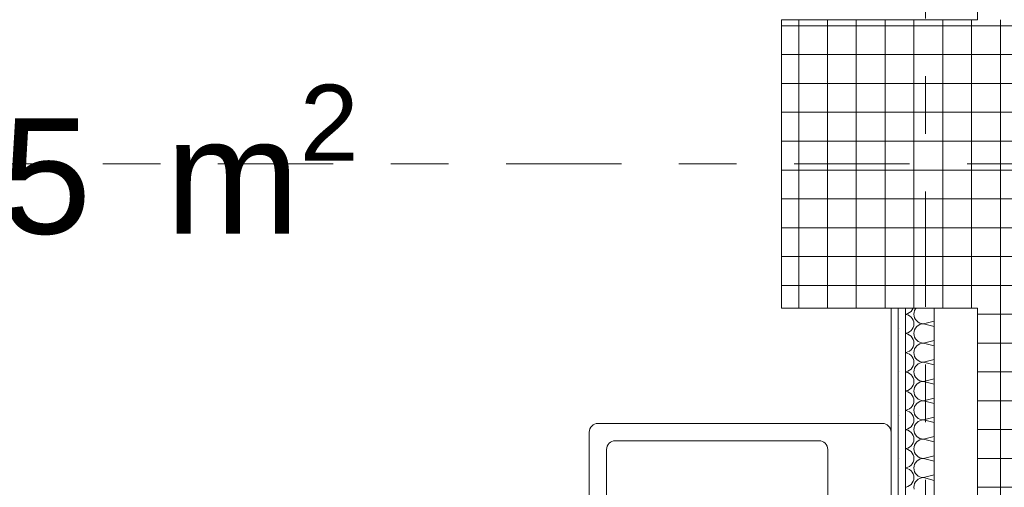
# Model space of a CAD drawing. Header units: metres. Extents: x -167 to 338, y -186 to 508.
# Tile 102 of 256: x 56.18 to 57.889, y 38.029 to 38.84. Entities that reach past the tile are written whole.
import ezdxf
from ezdxf.enums import TextEntityAlignment as Align

# ---------------------------------------------------------------- set-up
doc = ezdxf.new("R2010")
doc.units = ezdxf.units.M
doc.header["$MEASUREMENT"] = 0
doc.linetypes.add('Raster', pattern=[0.4, 0.2, -0.1, 0, -0.1])
for name, color, linetype in [('10 Stütze', 7, 'Continuous'), ('10 Vormauerung', 7, 'Continuous'), ('10 Wand außen', 7, 'Continuous'), ('20 Decke', 7, 'Continuous'), ('50 Sanitäreinrichtung', 7, 'Continuous'), ('80 Raum', 7, 'Continuous'), ('90 Achsraster', 7, 'Continuous'), ('94 Genehmigungsplanung Bemaßung', 7, 'Continuous')]:
    doc.layers.add(name, color=color, linetype=linetype)
doc.styles.add('ERSTELLTER_STIL_1', font='arial.ttf')
doc.styles.add('ERSTELLTER_STIL_2', font='arial.ttf')
doc.dimstyles.new('ERSTELLTER_STIL__1', dxfattribs={"dimtxt": 0.25, "dimasz": 0.19, "dimexe": 0.18, "dimexo": 0.1, "dimgap": 0, "dimtad": 1, "dimtih": 1, "dimtoh": 1, "dimzin": 0, "dimdsep": 46, "dimtxsty": 'ERSTELLTER_STIL_1', "dimblk": 'ARROWHEAD_6', "dimblk1": 'ARROWHEAD_6', "dimblk2": 'ARROWHEAD_6', "dimcen": 0.09, "dimclrd": 7, "dimclre": 7, "dimclrt": 7, "dimazin": 0, "dimtfac": 1, "dimtdec": 4, "dimtmove": 0, "dimatfit": 3, "dimfxl": 1, "dimtolj": 1, "dimtzin": 0, "dimarcsym": 0})
doc.dimstyles.new('ERSTELLTER_STIL__2', dxfattribs={"dimtxt": 0.25, "dimasz": 0.19, "dimexe": 0.18, "dimexo": 0.1, "dimgap": 0, "dimtad": 1, "dimzin": 0, "dimdsep": 46, "dimtxsty": 'ERSTELLTER_STIL_1', "dimblk": 'ARROWHEAD_6', "dimblk1": 'ARROWHEAD_6', "dimblk2": 'ARROWHEAD_6', "dimcen": 0.09, "dimclrd": 7, "dimclre": 7, "dimclrt": 7, "dimazin": 0, "dimtfac": 1, "dimtdec": 4, "dimtmove": 0, "dimatfit": 3, "dimfxl": 1, "dimtolj": 1, "dimtzin": 0, "dimarcsym": 0})
pattern_1 = [(0, (27236.132094, 33357.27905), (0, 0.05), []), (90, (27236.132094, 33357.27905), (-0.05, 0), [])]
pattern_2 = [(0, (27236.132094, 33357.27905), (0, 0.075), [0, -0.075])]

# ---------------------------------------------------------------- blocks, each defined once
blk = doc.blocks.new('WC Herren_0-07_12_1', base_point=(56.2912, 39.0113))
at = {"layer": '80 Raum', "color": 7, "lineweight": 18, "insert": (55.6055, 38.727), "char_height": 0.2, "attachment_point": 1, "style": 'ERSTELLTER_STIL_1'}
blk.add_mtext('\\A1;{\\pql;\\pt0,0.2;\\fArial|b0|i0|c0|p0;\\W1.000000;10,65\\fArial|b0|i0|c0|p0;\\W1.000000;\\A1{\\H.66x;\\S^  ;}\\fArial|b0|i0|c0|p0;\\W1.000000; m\\fArial|b0|i0|c0|p0;\\W1.000000;\\A1{\\H.66x;\\S2^  ;}}', dxfattribs=at)
at = {"layer": '80 Raum', "color": 7, "lineweight": 18, "style": 'ERSTELLTER_STIL_1'}
for tag, p in [('DUMMY_850', (56.977, 39.5613)), ('ROOM_NAME', (55.6055, 39.5156)), ('DUMMY_851', (56.1544, 39.1684)), ('ROOM_NUMBER', (55.6055, 39.1227)), ('DUMMY_852', (55.6055, 38.7756))]:
    blk.add_attdef(tag, text='', height=0.2, dxfattribs=at).set_placement(p, align=Align.TOP_LEFT)
blk = doc.blocks.new('*X128', base_point=(27236.1321, 33357.279))
at = {"layer": '10 Vormauerung', "color": 7, "linetype": 'Continuous', "lineweight": 13}
for p, q in [((57.7175, 38.3293), (57.7187, 38.3294)), ((57.7187, 38.3287), (57.7175, 38.3288)), ((57.7187, 38.3294), (57.7218, 38.3303)), ((57.7218, 38.3278), (57.7187, 38.3287)), ((57.7218, 38.3303), (57.7247, 38.3319)), ((57.7247, 38.3262), (57.7218, 38.3278)), ((57.7247, 38.3319), (57.7272, 38.3339)), ((57.7272, 38.3242), (57.7247, 38.3262)), ((57.7272, 38.3339), (57.7293, 38.3365)), ((57.7293, 38.3365), (57.7308, 38.3393)), ((57.7308, 38.3393), (57.7309, 38.3397)), ((57.7324, 38.3323), (57.7321, 38.329)), ((57.7321, 38.329), (57.7324, 38.3258)), ((57.7334, 38.3354), (57.7324, 38.3323)), ((57.7349, 38.3383), (57.7334, 38.3354)), ((57.736, 38.3397), (57.7349, 38.3383)), ((57.7293, 38.3216), (57.7272, 38.3242)), ((57.7308, 38.3188), (57.7293, 38.3216)), ((57.7318, 38.3156), (57.7308, 38.3188)), ((57.7308, 38.306), (57.7318, 38.3091)), ((57.7321, 38.3124), (57.7318, 38.3156)), ((57.7318, 38.3091), (57.7321, 38.3124)), ((57.7324, 38.3258), (57.7334, 38.3227)), ((57.7334, 38.3227), (57.7349, 38.3198)), ((57.7349, 38.3198), (57.737, 38.3173)), ((57.737, 38.3173), (57.7395, 38.3152)), ((57.7395, 38.3096), (57.737, 38.3075)), ((57.7395, 38.3152), (57.7424, 38.3137)), ((57.7424, 38.3111), (57.7395, 38.3096)), ((57.7424, 38.3137), (57.7455, 38.3127)), ((57.7455, 38.3121), (57.7424, 38.3111)), ((57.7455, 38.3127), (57.7488, 38.3124)), ((57.7488, 38.3124), (57.7455, 38.3121)), ((57.7488, 38.3124), (57.7675, 38.3171)), ((57.7488, 38.3124), (57.7675, 38.3077)), ((57.7175, 38.2959), (57.7187, 38.296)), ((57.7187, 38.2954), (57.7175, 38.2955)), ((57.7187, 38.296), (57.7218, 38.297)), ((57.7218, 38.2944), (57.7187, 38.2954)), ((57.7218, 38.297), (57.7247, 38.2985)), ((57.7247, 38.2929), (57.7218, 38.2944)), ((57.7247, 38.2985), (57.7272, 38.3006)), ((57.7272, 38.2908), (57.7247, 38.2929)), ((57.7272, 38.3006), (57.7293, 38.3031)), ((57.7293, 38.3031), (57.7308, 38.306)), ((57.7324, 38.299), (57.7321, 38.2957)), ((57.7321, 38.2957), (57.7324, 38.2925)), ((57.7334, 38.3021), (57.7324, 38.299)), ((57.7324, 38.2925), (57.7334, 38.2893)), ((57.7349, 38.305), (57.7334, 38.3021)), ((57.737, 38.3075), (57.7349, 38.305)), ((57.7293, 38.2883), (57.7272, 38.2908)), ((57.7308, 38.2854), (57.7293, 38.2883)), ((57.7318, 38.2823), (57.7308, 38.2854)), ((57.7308, 38.2727), (57.7318, 38.2758)), ((57.7321, 38.279), (57.7318, 38.2823)), ((57.7318, 38.2758), (57.7321, 38.279)), ((57.7334, 38.2893), (57.7349, 38.2865)), ((57.7349, 38.2865), (57.737, 38.2839)), ((57.737, 38.2839), (57.7395, 38.2819)), ((57.7395, 38.2762), (57.737, 38.2742)), ((57.7395, 38.2819), (57.7424, 38.2803)), ((57.7424, 38.2778), (57.7395, 38.2762)), ((57.7424, 38.2803), (57.7455, 38.2794)), ((57.7455, 38.2787), (57.7424, 38.2778)), ((57.7455, 38.2794), (57.7488, 38.279)), ((57.7488, 38.279), (57.7455, 38.2787)), ((57.7488, 38.279), (57.7675, 38.2837)), ((57.7488, 38.279), (57.7675, 38.2744)), ((57.7175, 38.2626), (57.7187, 38.2627)), ((57.7187, 38.2621), (57.7175, 38.2622)), ((57.7187, 38.2627), (57.7218, 38.2637)), ((57.7218, 38.2611), (57.7187, 38.2621)), ((57.7218, 38.2637), (57.7247, 38.2652)), ((57.7247, 38.2596), (57.7218, 38.2611)), ((57.7247, 38.2652), (57.7272, 38.2673)), ((57.7272, 38.2575), (57.7247, 38.2596)), ((57.7272, 38.2673), (57.7293, 38.2698)), ((57.7293, 38.2698), (57.7308, 38.2727)), ((57.7324, 38.2656), (57.7321, 38.2624)), ((57.7321, 38.2624), (57.7324, 38.2591)), ((57.7334, 38.2688), (57.7324, 38.2656)), ((57.7324, 38.2591), (57.7334, 38.256)), ((57.7349, 38.2716), (57.7334, 38.2688)), ((57.737, 38.2742), (57.7349, 38.2716)), ((57.7293, 38.255), (57.7272, 38.2575)), ((57.7308, 38.2521), (57.7293, 38.255)), ((57.7318, 38.249), (57.7308, 38.2521)), ((57.7308, 38.2393), (57.7318, 38.2425)), ((57.7321, 38.2457), (57.7318, 38.249)), ((57.7318, 38.2425), (57.7321, 38.2457)), ((57.7334, 38.256), (57.7349, 38.2531)), ((57.7349, 38.2531), (57.737, 38.2506)), ((57.737, 38.2408), (57.7349, 38.2383)), ((57.737, 38.2506), (57.7395, 38.2485)), ((57.7395, 38.2429), (57.737, 38.2408)), ((57.7395, 38.2485), (57.7424, 38.247)), ((57.7424, 38.2444), (57.7395, 38.2429)), ((57.7424, 38.247), (57.7455, 38.246)), ((57.7455, 38.2454), (57.7424, 38.2444)), ((57.7455, 38.246), (57.7488, 38.2457)), ((57.7488, 38.2457), (57.7455, 38.2454)), ((57.7488, 38.2457), (57.7675, 38.2504)), ((57.7488, 38.2457), (57.7675, 38.241)), ((57.7175, 38.2293), (57.7187, 38.2294)), ((57.7187, 38.2287), (57.7175, 38.2288)), ((57.7187, 38.2294), (57.7218, 38.2303)), ((57.7218, 38.2278), (57.7187, 38.2287)), ((57.7218, 38.2303), (57.7247, 38.2319)), ((57.7247, 38.2262), (57.7218, 38.2278)), ((57.7247, 38.2319), (57.7272, 38.2339)), ((57.7272, 38.2242), (57.7247, 38.2262)), ((57.7272, 38.2339), (57.7293, 38.2365)), ((57.7293, 38.2216), (57.7272, 38.2242)), ((57.7293, 38.2365), (57.7308, 38.2393)), ((57.7324, 38.2323), (57.7321, 38.229)), ((57.7321, 38.229), (57.7324, 38.2258)), ((57.7334, 38.2354), (57.7324, 38.2323)), ((57.7324, 38.2258), (57.7334, 38.2227)), ((57.7349, 38.2383), (57.7334, 38.2354)), ((57.7308, 38.2188), (57.7293, 38.2216)), ((57.7318, 38.2156), (57.7308, 38.2188)), ((57.7308, 38.206), (57.7318, 38.2091)), ((57.7321, 38.2124), (57.7318, 38.2156)), ((57.7318, 38.2091), (57.7321, 38.2124)), ((57.7334, 38.2227), (57.7349, 38.2198)), ((57.7349, 38.2198), (57.737, 38.2173)), ((57.737, 38.2075), (57.7349, 38.205)), ((57.737, 38.2173), (57.7395, 38.2152)), ((57.7395, 38.2096), (57.737, 38.2075)), ((57.7395, 38.2152), (57.7424, 38.2137)), ((57.7424, 38.2111), (57.7395, 38.2096)), ((57.7424, 38.2137), (57.7455, 38.2127)), ((57.7455, 38.2121), (57.7424, 38.2111)), ((57.7455, 38.2127), (57.7488, 38.2124)), ((57.7488, 38.2124), (57.7455, 38.2121)), ((57.7488, 38.2124), (57.7675, 38.2171)), ((57.7488, 38.2124), (57.7675, 38.2077)), ((57.7175, 38.1959), (57.7187, 38.196)), ((57.7187, 38.1954), (57.7175, 38.1955)), ((57.7187, 38.196), (57.7218, 38.197)), ((57.7218, 38.1944), (57.7187, 38.1954)), ((57.7218, 38.197), (57.7247, 38.1985)), ((57.7247, 38.1929), (57.7218, 38.1944)), ((57.7247, 38.1985), (57.7272, 38.2006)), ((57.7272, 38.1908), (57.7247, 38.1929)), ((57.7272, 38.2006), (57.7293, 38.2031)), ((57.7293, 38.1883), (57.7272, 38.1908)), ((57.7293, 38.2031), (57.7308, 38.206)), ((57.7324, 38.199), (57.7321, 38.1957)), ((57.7321, 38.1957), (57.7324, 38.1925)), ((57.7334, 38.2021), (57.7324, 38.199)), ((57.7324, 38.1925), (57.7334, 38.1893)), ((57.7349, 38.205), (57.7334, 38.2021)), ((57.7334, 38.1893), (57.7349, 38.1865)), ((57.7308, 38.1854), (57.7293, 38.1883)), ((57.7293, 38.1698), (57.7308, 38.1727)), ((57.7318, 38.1823), (57.7308, 38.1854)), ((57.7308, 38.1727), (57.7318, 38.1758)), ((57.7321, 38.179), (57.7318, 38.1823)), ((57.7318, 38.1758), (57.7321, 38.179)), ((57.7349, 38.1865), (57.737, 38.1839)), ((57.737, 38.1742), (57.7349, 38.1716)), ((57.737, 38.1839), (57.7395, 38.1819)), ((57.7395, 38.1762), (57.737, 38.1742)), ((57.7395, 38.1819), (57.7424, 38.1803)), ((57.7424, 38.1778), (57.7395, 38.1762)), ((57.7424, 38.1803), (57.7455, 38.1794)), ((57.7455, 38.1787), (57.7424, 38.1778)), ((57.7455, 38.1794), (57.7488, 38.179)), ((57.7488, 38.179), (57.7455, 38.1787)), ((57.7488, 38.179), (57.7675, 38.1837)), ((57.7488, 38.179), (57.7675, 38.1744)), ((57.7175, 38.1626), (57.7187, 38.1627)), ((57.7187, 38.1621), (57.7175, 38.1622)), ((57.7187, 38.1627), (57.7218, 38.1637)), ((57.7218, 38.1611), (57.7187, 38.1621)), ((57.7218, 38.1637), (57.7247, 38.1652)), ((57.7247, 38.1596), (57.7218, 38.1611)), ((57.7247, 38.1652), (57.7272, 38.1673)), ((57.7272, 38.1575), (57.7247, 38.1596)), ((57.7272, 38.1673), (57.7293, 38.1698)), ((57.7293, 38.155), (57.7272, 38.1575)), ((57.7324, 38.1656), (57.7321, 38.1624)), ((57.7321, 38.1624), (57.7324, 38.1591)), ((57.7334, 38.1688), (57.7324, 38.1656)), ((57.7324, 38.1591), (57.7334, 38.156)), ((57.7349, 38.1716), (57.7334, 38.1688)), ((57.7334, 38.156), (57.7349, 38.1531)), ((57.7308, 38.1521), (57.7293, 38.155)), ((57.7293, 38.1365), (57.7308, 38.1393)), ((57.7318, 38.149), (57.7308, 38.1521)), ((57.7308, 38.1393), (57.7318, 38.1425)), ((57.7321, 38.1457), (57.7318, 38.149)), ((57.7318, 38.1425), (57.7321, 38.1457)), ((57.7349, 38.1383), (57.7334, 38.1354)), ((57.7349, 38.1531), (57.737, 38.1506)), ((57.737, 38.1408), (57.7349, 38.1383)), ((57.737, 38.1506), (57.7395, 38.1485)), ((57.7395, 38.1429), (57.737, 38.1408)), ((57.7395, 38.1485), (57.7424, 38.147)), ((57.7424, 38.1444), (57.7395, 38.1429)), ((57.7424, 38.147), (57.7455, 38.146)), ((57.7455, 38.1454), (57.7424, 38.1444)), ((57.7455, 38.146), (57.7488, 38.1457)), ((57.7488, 38.1457), (57.7455, 38.1454)), ((57.7488, 38.1457), (57.7675, 38.1504)), ((57.7488, 38.1457), (57.7675, 38.141)), ((57.7175, 38.1293), (57.7187, 38.1294)), ((57.7187, 38.1287), (57.7175, 38.1288)), ((57.7187, 38.1294), (57.7218, 38.1303)), ((57.7218, 38.1278), (57.7187, 38.1287)), ((57.7218, 38.1303), (57.7247, 38.1319)), ((57.7247, 38.1262), (57.7218, 38.1278)), ((57.7247, 38.1319), (57.7272, 38.1339)), ((57.7272, 38.1242), (57.7247, 38.1262)), ((57.7272, 38.1339), (57.7293, 38.1365)), ((57.7293, 38.1216), (57.7272, 38.1242)), ((57.7308, 38.1188), (57.7293, 38.1216)), ((57.7324, 38.1323), (57.7321, 38.129)), ((57.7321, 38.129), (57.7324, 38.1258)), ((57.7334, 38.1354), (57.7324, 38.1323)), ((57.7324, 38.1258), (57.7334, 38.1227)), ((57.7334, 38.1227), (57.7349, 38.1198)), ((57.7293, 38.1031), (57.7308, 38.106)), ((57.7318, 38.1156), (57.7308, 38.1188)), ((57.7308, 38.106), (57.7318, 38.1091)), ((57.7321, 38.1124), (57.7318, 38.1156)), ((57.7318, 38.1091), (57.7321, 38.1124)), ((57.7349, 38.105), (57.7334, 38.1021)), ((57.7349, 38.1198), (57.737, 38.1173)), ((57.737, 38.1075), (57.7349, 38.105)), ((57.737, 38.1173), (57.7395, 38.1152)), ((57.7395, 38.1096), (57.737, 38.1075)), ((57.7395, 38.1152), (57.7424, 38.1137)), ((57.7424, 38.1111), (57.7395, 38.1096)), ((57.7424, 38.1137), (57.7455, 38.1127)), ((57.7455, 38.1121), (57.7424, 38.1111)), ((57.7455, 38.1127), (57.7488, 38.1124)), ((57.7488, 38.1124), (57.7455, 38.1121)), ((57.7488, 38.1124), (57.7675, 38.1171)), ((57.7488, 38.1124), (57.7675, 38.1077)), ((57.7175, 38.0959), (57.7187, 38.096)), ((57.7187, 38.0954), (57.7175, 38.0955)), ((57.7187, 38.096), (57.7218, 38.097)), ((57.7218, 38.0944), (57.7187, 38.0954)), ((57.7218, 38.097), (57.7247, 38.0985)), ((57.7247, 38.0929), (57.7218, 38.0944)), ((57.7247, 38.0985), (57.7272, 38.1006)), ((57.7272, 38.0908), (57.7247, 38.0929)), ((57.7272, 38.1006), (57.7293, 38.1031)), ((57.7293, 38.0883), (57.7272, 38.0908)), ((57.7308, 38.0854), (57.7293, 38.0883)), ((57.7324, 38.099), (57.7321, 38.0957)), ((57.7321, 38.0957), (57.7324, 38.0925)), ((57.7334, 38.1021), (57.7324, 38.099)), ((57.7324, 38.0925), (57.7334, 38.0893)), ((57.7334, 38.0893), (57.7349, 38.0865)), ((57.7272, 38.0673), (57.7293, 38.0698)), ((57.7293, 38.0698), (57.7308, 38.0727)), ((57.7318, 38.0823), (57.7308, 38.0854)), ((57.7308, 38.0727), (57.7318, 38.0758)), ((57.7321, 38.079), (57.7318, 38.0823)), ((57.7318, 38.0758), (57.7321, 38.079)), ((57.7349, 38.0716), (57.7334, 38.0688)), ((57.7349, 38.0865), (57.737, 38.0839)), ((57.737, 38.0742), (57.7349, 38.0716)), ((57.737, 38.0839), (57.7395, 38.0819)), ((57.7395, 38.0762), (57.737, 38.0742)), ((57.7395, 38.0819), (57.7424, 38.0803)), ((57.7424, 38.0778), (57.7395, 38.0762)), ((57.7424, 38.0803), (57.7455, 38.0794)), ((57.7455, 38.0787), (57.7424, 38.0778)), ((57.7455, 38.0794), (57.7488, 38.079)), ((57.7488, 38.079), (57.7455, 38.0787)), ((57.7488, 38.079), (57.7675, 38.0837)), ((57.7488, 38.079), (57.7675, 38.0744)), ((57.7175, 38.0626), (57.7187, 38.0627)), ((57.7187, 38.0621), (57.7175, 38.0622)), ((57.7187, 38.0627), (57.7218, 38.0637)), ((57.7218, 38.0611), (57.7187, 38.0621)), ((57.7218, 38.0637), (57.7247, 38.0652)), ((57.7247, 38.0596), (57.7218, 38.0611)), ((57.7247, 38.0652), (57.7272, 38.0673)), ((57.7272, 38.0575), (57.7247, 38.0596)), ((57.7293, 38.055), (57.7272, 38.0575)), ((57.7308, 38.0521), (57.7293, 38.055)), ((57.7324, 38.0656), (57.7321, 38.0624)), ((57.7321, 38.0624), (57.7324, 38.0591)), ((57.7334, 38.0688), (57.7324, 38.0656)), ((57.7324, 38.0591), (57.7334, 38.056)), ((57.7334, 38.056), (57.7349, 38.0531)), ((57.7349, 38.0531), (57.737, 38.0506)), ((57.7272, 38.0339), (57.7293, 38.0365)), ((57.7293, 38.0365), (57.7308, 38.0393)), ((57.7318, 38.049), (57.7308, 38.0521)), ((57.7308, 38.0393), (57.7318, 38.0425)), ((57.7321, 38.0457), (57.7318, 38.049)), ((57.7318, 38.0425), (57.7321, 38.0457)), ((57.7349, 38.0383), (57.7334, 38.0354)), ((57.737, 38.0408), (57.7349, 38.0383)), ((57.737, 38.0506), (57.7395, 38.0485)), ((57.7395, 38.0429), (57.737, 38.0408)), ((57.7395, 38.0485), (57.7424, 38.047)), ((57.7424, 38.0444), (57.7395, 38.0429)), ((57.7424, 38.047), (57.7455, 38.046)), ((57.7455, 38.0454), (57.7424, 38.0444)), ((57.7455, 38.046), (57.7488, 38.0457)), ((57.7488, 38.0457), (57.7455, 38.0454)), ((57.7488, 38.0457), (57.7675, 38.0504)), ((57.7488, 38.0457), (57.7675, 38.041)), ((57.7175, 38.0293), (57.7187, 38.0294)), ((57.7187, 38.0294), (57.7218, 38.0303)), ((57.7218, 38.0303), (57.7247, 38.0319)), ((57.7247, 38.0319), (57.7272, 38.0339)), ((57.7324, 38.0323), (57.7321, 38.029)), ((57.7321, 38.029), (57.7324, 38.0258)), ((57.7334, 38.0354), (57.7324, 38.0323))]:
    blk.add_line(p, q, dxfattribs=at)
blk = doc.blocks.new('Standard-Rastermarker_139')
at = {"layer": '90 Achsraster', "color": 14, "linetype": 'Raster', "lineweight": 18, "true_color": 0xa80000}
blk.add_line((1, 0), (45.4427, 0), dxfattribs=at)
at = {"layer": '90 Achsraster', "color": 14, "lineweight": 18, "true_color": 0xa80000, "style": 'ERSTELLTER_STIL_2'}
for tag, p in [('AC_MarkerText_1_0', (-0.35, 0.15)), ('AC_MarkerText_1_1', (46.7927, 0.15))]:
    blk.add_attdef(tag, text='', height=0.3, dxfattribs=at).set_placement(p, align=Align.TOP_CENTER)
blk = doc.blocks.new('Standard-Rastermarker_138')
at = {"layer": '90 Achsraster', "color": 14, "linetype": 'Raster', "lineweight": 18, "true_color": 0xa80000}
blk.add_line((1, 0), (24.6809, 0), dxfattribs=at)
at = {"layer": '90 Achsraster', "color": 14, "lineweight": 18, "true_color": 0xa80000, "style": 'ERSTELLTER_STIL_2'}
for tag, p in [('AC_MarkerText_1_0', (-0.5686, -0.0686)), ('AC_MarkerText_1_1', (25.8123, -0.0686))]:
    blk.add_attdef(tag, text='', height=0.3, rotation=90, dxfattribs=at).set_placement(p, align=Align.TOP_CENTER)
blk = doc.blocks.new('Waschbecken 01 27_2')
at = {"layer": '50 Sanitäreinrichtung', "color": 7, "linetype": 'Continuous', "lineweight": 13}
for p, q in [((-0.3121, -0.11), (0.3121, -0.11)), ((-0.3271, -0.4788), (-0.3271, -0.125)), ((0.3271, -0.125), (0.3271, -0.4788)), ((0.3121, -0.4938), (-0.3121, -0.4938))]:
    blk.add_line(p, q, dxfattribs=at)
at = {"layer": '50 Sanitäreinrichtung', "color": 7, "linetype": 'Continuous', "lineweight": 13, "flags": 128}
blk.add_lwpolyline([(-0.3421, 0), (0.3421, 0, -0.414214), (0.3571, -0.015), (0.3571, -0.5088, -0.414214), (0.3421, -0.5238), (-0.3421, -0.5238, -0.414214), (-0.3571, -0.5088), (-0.3571, -0.015, -0.414214)], format="xyb", close=True, dxfattribs=at)
blk.add_lwpolyline([(-0.02, -0.175), (0.02, -0.175), (0.02, -0.04), (-0.02, -0.04)], close=True, dxfattribs=at)
at = {"layer": '50 Sanitäreinrichtung', "color": 7, "linetype": 'Continuous', "lineweight": 13}
blk.add_circle((0, -0.2228), 0.02, dxfattribs=at)
for centre, start, end in [((-0.3121, -0.125), 90, 180), ((0.3121, -0.125), 0, 90), ((-0.3121, -0.4788), 180, 270), ((0.3121, -0.4788), 270, 0)]:
    blk.add_arc(centre, 0.015, start, end, dxfattribs=at)
blk = doc.blocks.new('*D472', base_point=(27236.1321, 33357.279))
at = {"layer": '94 Genehmigungsplanung Bemaßung', "color": 7, "linetype": 'Continuous', "lineweight": 13}
for p, q in [((38.2411, 45.7456), (38.2411, 46.1206)), ((57.8425, 45.7456), (57.8425, 46.1206)), ((38.3411, 46.0331), (38.1411, 45.8331)), ((57.9425, 46.0331), (57.7425, 45.8331)), ((38.2411, 45.9331), (57.8425, 45.9331))]:
    blk.add_line(p, q, dxfattribs=at)
at = {"layer": '94 Genehmigungsplanung Bemaßung', "color": 7, "lineweight": 13, "char_height": 0.25, "attachment_point": 7, "style": 'ERSTELLTER_STIL_1'}
for s, insert in [('\\A1;{\\pql;\\fArial|b0|i0|c0|p0;\\W1.000000;19,60}', (47.4221, 45.9831)), ('\\A1;{\\pql;\\fArial|b0|i0|c0|p0;\\W1.000000;32}', (57.3611, 45.9831))]:
    blk.add_mtext(s, dxfattribs=dict(at, insert=insert))
blk = doc.blocks.new('ARROWHEAD_6')
at = {"color": 0, "linetype": 'Continuous', "lineweight": 0}
for p, q in [((-0.5, -0.5), (0.5, 0.5)), ((0, 0), (-1, 0))]:
    blk.add_line(p, q, dxfattribs=at)
blk = doc.blocks.new('*D483', base_point=(27236.1321, 33357.279))
at = {"layer": '94 Genehmigungsplanung Bemaßung', "color": 7, "linetype": 'Continuous', "lineweight": 13}
for p, q in [((60.8659, 43.7797), (61.0659, 43.5797)), ((61.1534, 43.6797), (60.7784, 43.6797)), ((60.9659, 37.1352), (60.9659, 43.6797)), ((60.8659, 37.2352), (61.0659, 37.0352)), ((61.1534, 37.1352), (60.7784, 37.1352))]:
    blk.add_line(p, q, dxfattribs=at)
at = {"layer": '94 Genehmigungsplanung Bemaßung', "color": 7, "lineweight": 13, "char_height": 0.25, "attachment_point": 7, "rotation": 90, "style": 'ERSTELLTER_STIL_1'}
for s, insert in [('\\A1;{\\pql;\\fArial|b0|i0|c0|p0;\\W1.000000;32}', (60.9159, 43.1983)), ('\\A1;{\\pql;\\fArial|b0|i0|c0|p0;\\W1.000000;6,54\\fArial|b0|i0|c0|p0;\\W1.000000;\\A1{\\H.66x;\\S5^  ;}}', (60.9759, 39.8202))]:
    blk.add_mtext(s, dxfattribs=dict(at, insert=insert))
blk = doc.blocks.new('*D486', base_point=(27236.1321, 33357.279))
at = {"layer": '94 Genehmigungsplanung Bemaßung', "color": 7, "linetype": 'Continuous', "lineweight": 13}
for p, q in [((62.3525, 43.9997), (62.3525, 44.1497)), ((62.4525, 43.8997), (62.2525, 44.0997)), ((62.54, 43.9997), (62.165, 43.9997)), ((62.3525, 28.1797), (62.3525, 43.9997)), ((62.2525, 28.2797), (62.4525, 28.0797)), ((62.54, 28.1797), (62.165, 28.1797))]:
    blk.add_line(p, q, dxfattribs=at)
at = {"layer": '94 Genehmigungsplanung Bemaßung', "color": 7, "lineweight": 13, "insert": (62.3025, 35.6607), "char_height": 0.25, "attachment_point": 7, "rotation": 90, "style": 'ERSTELLTER_STIL_1'}
blk.add_mtext('\\A1;{\\pql;\\fArial|b0|i0|c0|p0;\\W1.000000;15,82}', dxfattribs=at)

msp = doc.modelspace()

# ---------------------------------------------------------------- hatches: boundary and pattern name
at = {"layer": '10 Stütze', "linetype": 'Continuous', "lineweight": 18}
h = msp.add_hatch(dxfattribs=at)
h.set_pattern_fill('Beton__Fertigteil_Träger_1D', color=8, style=0, pattern_type=2)
h.set_pattern_definition(pattern_1)
h.paths.add_polyline_path([(57.5025, 38.3397), (57.8425, 38.3397), (57.8425, 38.8397), (57.5025, 38.8397)])
h = msp.add_hatch(dxfattribs=at)
h.set_pattern_fill('Beton__Fertigteil_Träger_1D', color=8, style=0, pattern_type=2)
h.set_pattern_definition(pattern_1)
h.paths.add_polyline_path([(57.8425, 38.8397), (57.8425, 38.3397), (58.0025, 38.3397), (58.0025, 38.8397)])
at = {"layer": '10 Vormauerung', "linetype": 'Continuous', "lineweight": 0, "true_color": 0x000000}
h = msp.add_hatch(dxfattribs=at)
h.set_pattern_fill('Gipskarton_0001', color=18, style=0, pattern_type=2)
h.set_pattern_definition(pattern_2)
h.paths.add_polyline_path([(57.6925, 38.3397), (57.6925, 37.1352), (57.705, 37.1352), (57.705, 38.3397)])
h = msp.add_hatch(dxfattribs=at)
h.set_pattern_fill('Gipskarton_0001', color=18, style=0, pattern_type=2)
h.set_pattern_definition(pattern_2)
h.paths.add_polyline_path([(57.705, 38.3397), (57.705, 37.1352), (57.7175, 37.1352), (57.7175, 38.3397)])
at = {"layer": '10 Wand außen', "linetype": 'Continuous', "lineweight": 18}
h = msp.add_hatch(dxfattribs=at)
h.set_pattern_fill('Beton__Fertigteil_Träger_1D', color=8, style=0, pattern_type=2)
h.set_pattern_definition(pattern_1)
h.paths.add_polyline_path([(57.8425, 38.3397), (57.8425, 36.8952), (58.0025, 36.8952), (58.0025, 38.3397)])

# ---------------------------------------------------------------- linework, layer by layer
at = {"layer": '10 Stütze', "color": 7, "linetype": 'Continuous', "lineweight": 13, "flags": 128}
msp.add_lwpolyline([(57.8425, 38.8397), (57.5025, 38.8397), (57.5025, 38.3397), (57.8425, 38.3397)], dxfattribs=at)
at = {"layer": '10 Vormauerung', "color": 7, "linetype": 'Continuous', "lineweight": 13}
for p, q in [((57.705, 38.3397), (57.705, 37.1352)), ((57.7175, 38.3397), (57.7175, 37.1352))]:
    msp.add_line(p, q, dxfattribs=at)
at = {"layer": '10 Vormauerung', "color": 7, "linetype": 'Continuous', "lineweight": 13, "flags": 128}
for points in [[(57.6925, 38.3397), (57.6925, 37.1352)], [(57.7675, 37.1352), (57.7675, 38.3397)]]:
    msp.add_lwpolyline(points, dxfattribs=at)
at = {"layer": '10 Wand außen', "color": 7, "linetype": 'Continuous', "lineweight": 13, "flags": 128}
for points in [[(57.8425, 39.6653), (57.8425, 38.8397)], [(57.8425, 38.3397), (57.8425, 36.8952)]]:
    msp.add_lwpolyline(points, dxfattribs=at)
at = {"layer": '20 Decke', "color": 7, "linetype": 'Continuous', "lineweight": 13, "flags": 128}
msp.add_lwpolyline([(57.8425, 33.8397), (57.8425, 38.3397), (57.5025, 38.3397), (57.5025, 38.8397), (57.8425, 38.8397), (57.8425, 43.3397), (57.5025, 43.3397), (57.5025, 43.6797), (53.0025, 43.6797), (53.0025, 43.3397), (52.5025, 43.3397), (52.5025, 43.6797), (48.0011, 43.6797), (48.0011, 43.3397), (47.5011, 43.3397), (47.5011, 43.6797), (43.0011, 43.6797), (43.0011, 43.3397), (42.5011, 43.3397), (42.5011, 43.6797), (38.0011, 43.6797), (38.0011, 43.3397), (38.0011, 28.8397)], dxfattribs=at)
msp.add_lwpolyline([(57.8425, 33.8397), (57.8425, 38.3397), (57.5025, 38.3397), (57.5025, 38.8397), (57.8425, 38.8397), (57.8425, 43.3397), (57.5025, 43.3397), (57.5025, 43.6797), (53.0025, 43.6797), (53.0025, 43.3397), (52.5025, 43.3397), (52.5025, 43.6797), (48.0011, 43.6797), (48.0011, 43.3397), (47.5011, 43.3397), (47.5011, 43.6797), (43.0011, 43.6797), (43.0011, 43.3397), (42.5011, 43.3397), (42.5011, 43.6797), (38.0011, 43.6797), (38.0011, 43.3397), (38.0011, 28.8397)], dxfattribs=at)

# ---------------------------------------------------------------- block references
at = {"layer": '10 Vormauerung', "color": 7, "lineweight": 35}
msp.add_blockref('*X128', (27236.1321, 33357.279), dxfattribs=at)
at = {"layer": '50 Sanitäreinrichtung', "color": 7, "linetype": 'Continuous', "lineweight": 18, "rotation": 270}
msp.add_blockref('Waschbecken 01 27_2', (57.6925, 37.7825), dxfattribs=at)
at = {"layer": '80 Raum', "color": 7, "linetype": 'Continuous', "lineweight": 18}
msp.add_blockref('WC Herren_0-07_12_1', (56.2912, 39.0113), dxfattribs=at).add_auto_attribs({'ROOM_NAME': 'WC Herren', 'ROOM_NUMBER': '0-07'})
at = {"layer": '90 Achsraster', "color": 7, "linetype": 'Continuous', "lineweight": 18, "rotation": 270}
msp.add_blockref('Standard-Rastermarker_138', (57.7525, 47.5416), dxfattribs=at)
at = {"layer": '90 Achsraster', "color": 7, "linetype": 'Continuous', "lineweight": 18}
msp.add_blockref('Standard-Rastermarker_139', (13.5244, 38.5897), dxfattribs=at)

# ---------------------------------------------------------------- dimensions: what is measured, and where the dimension line sits
at = {"layer": '94 Genehmigungsplanung Bemaßung', "color": 7, "linetype": 'Continuous', "lineweight": 13}
dim = msp.add_linear_dim(base=(57.8425, 45.9331), p1=(38.2411, 36.0897), p2=(57.8425, 43.6597), dimstyle='ERSTELLTER_STIL__1', dxfattribs=at)
dim.commit()
dim.dimension.update_dxf_attribs({"geometry": '*D472', "text_midpoint": (47.8409, 46.1081), "dimtype": 160})
for base, p1, p2, picture, middle in [((62.3525, 43.9997), (58.1625, 28.1797), (47.9546, 43.9997), '*D486', (62.1775, 36.0795)), ((60.9659, 43.6797), (48.0368, 37.1352), (57.5039, 43.6797), '*D483', (60.7909, 40.4804))]:
    dim = msp.add_linear_dim(base=base, p1=p1, p2=p2, angle=90, dimstyle='ERSTELLTER_STIL__2', dxfattribs=at)
    dim.commit()
    dim.dimension.update_dxf_attribs({"geometry": picture, "text_midpoint": middle, "dimtype": 160, "text_rotation": 90})

doc.saveas('drawing.dxf')
